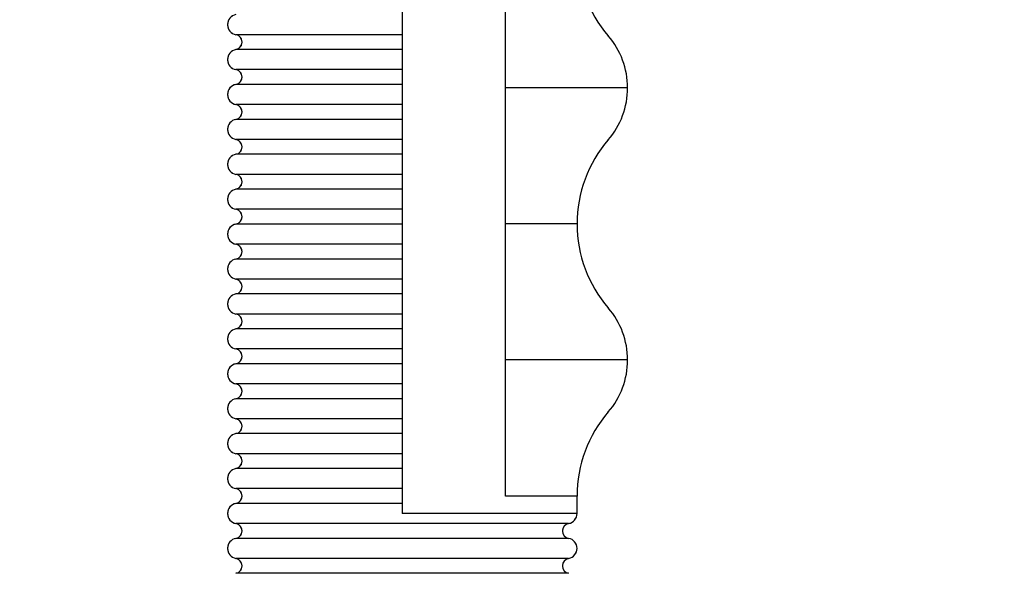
# Model space of a CAD drawing. Header units: inches. Extents: x 0.1 to 16.9, y 0.1 to 10.9.
# Tile 216 of 235: x 7.526 to 7.751, y 3.303 to 3.43. Entities that reach past the tile are written whole.
import ezdxf

# ---------------------------------------------------------------- set-up
doc = ezdxf.new("R2010")
doc.units = ezdxf.units.IN
doc.header["$MEASUREMENT"] = 0
doc.linetypes.add('PHANTOM', pattern=[0.49999999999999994, 0.25, -0.05, 0.05, -0.05, 0.05, -0.05])
doc.layers.add('FORMAT', color=7, linetype='Continuous')
doc.styles.add('SLDTEXTSTYLE0', font='TXT', dxfattribs={"width": 0.75})
doc.dimstyles.new('SLDDIMSTYLE5', dxfattribs={"dimtxt": 0.125, "dimasz": 0.13, "dimexe": 0, "dimexo": 0.0625, "dimgap": 0.03125, "dimtad": 0, "dimtih": 1, "dimtoh": 1, "dimlfac": 15, "dimrnd": 1e-09, "dimzin": 4, "dimdsep": 46, "dimtxsty": 'SLDTEXTSTYLE0', "dimsah": 1, "dimcen": 0.09, "dimadec": 0, "dimazin": 1, "dimtfac": 1, "dimtmove": 0, "dimatfit": 0, "dimfxl": 0, "dimfrac": 2, "dimtolj": 1, "dimtzin": 12, "dimarcsym": 0})
doc.dimstyles.new('SLDDIMSTYLE6', dxfattribs={"dimtxt": 0.125, "dimasz": 0.13, "dimexe": 0, "dimexo": 0.0625, "dimgap": 0.03125, "dimtad": 0, "dimtih": 1, "dimtoh": 1, "dimdec": 0, "dimlfac": 15, "dimrnd": 1e-09, "dimzin": 12, "dimdsep": 46, "dimtxsty": 'SLDTEXTSTYLE0', "dimsah": 1, "dimcen": 0.09, "dimadec": 0, "dimazin": 3, "dimtfac": 1, "dimtdec": 3, "dimtofl": 0, "dimtmove": 0, "dimatfit": 3, "dimfxl": 0, "dimfrac": 2, "dimtolj": 1, "dimtzin": 12, "dimarcsym": 0})

# ---------------------------------------------------------------- blocks, each defined once
blk = doc.blocks.new('_D_21')
at = {"layer": 'FORMAT'}
for p, q in [((7.424901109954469, 4.15645176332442), (7.38681517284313, 4.15645176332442)), ((7.38681517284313, 4.15645176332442), (7.38681517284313, 3.958014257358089)), ((7.748165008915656, 4.15645176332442), (7.786250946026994, 4.15645176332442)), ((7.786250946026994, 4.15645176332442), (7.786250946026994, 3.958014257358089)), ((6.396999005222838, 3.976417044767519), (6.146999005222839, 3.976417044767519)), ((6.596999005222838, 3.976417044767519), (7.305282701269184, 3.976417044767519)), ((7.38681517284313, 3.958014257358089), (7.424901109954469, 3.958014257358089)), ((7.786250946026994, 3.958014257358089), (7.748165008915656, 3.958014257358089))]:
    blk.add_line(p, q, dxfattribs=at)
for points in [[(6.396999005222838, 3.976417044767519), (6.266999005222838, 3.996417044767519), (6.266999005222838, 3.956417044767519)], [(6.596999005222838, 3.976417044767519), (6.726999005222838, 3.956417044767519), (6.726999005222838, 3.996417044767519)]]:
    blk.add_solid(points, dxfattribs=at)
at = {"layer": 'FORMAT', "char_height": 0.125, "attachment_point": 1, "style": 'SLDTEXTSTYLE0'}
for s, insert in [('76.2', (7.424901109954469, 4.119147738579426)), ('%%c', (7.33064329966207, 3.93212516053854)), ('3.00', (7.519158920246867, 3.93212516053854))]:
    blk.add_mtext(s, dxfattribs=dict(at, insert=insert))
blk = doc.blocks.new('_D_22')
at = {"layer": 'FORMAT'}
for p, q in [((9.091028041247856, 9.137113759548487), (4.715359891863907, 9.137113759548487)), ((4.840359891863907, 9.137113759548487), (4.840359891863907, 7.143798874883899)), ((4.655637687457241, 7.118408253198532), (4.617551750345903, 7.118408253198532)), ((4.617551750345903, 7.118408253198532), (4.617551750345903, 6.919970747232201)), ((5.025082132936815, 7.118408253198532), (5.063168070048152, 7.118408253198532)), ((5.063168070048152, 7.118408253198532), (5.063168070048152, 6.919970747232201)), ((4.617551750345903, 6.919970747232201), (4.655637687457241, 6.919970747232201)), ((5.063168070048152, 6.919970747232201), (5.025082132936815, 6.919970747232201)), ((4.840359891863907, 2.973790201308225), (4.840359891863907, 6.73294819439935)), ((7.471999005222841, 2.973790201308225), (4.715359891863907, 2.973790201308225))]:
    blk.add_line(p, q, dxfattribs=at)
for points in [[(4.840359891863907, 9.137113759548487), (4.820359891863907, 9.007113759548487), (4.860359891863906, 9.007113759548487)], [(4.840359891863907, 2.973790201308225), (4.860359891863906, 3.103790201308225), (4.820359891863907, 3.103790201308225)]]:
    blk.add_solid(points, dxfattribs=at)
at = {"layer": 'FORMAT', "char_height": 0.125, "attachment_point": 1, "style": 'SLDTEXTSTYLE0'}
for s, insert in [('2348', (4.655637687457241, 7.081104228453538)), ('92', (4.747998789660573, 6.894081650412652))]:
    blk.add_mtext(s, dxfattribs=dict(at, insert=insert))

msp = doc.modelspace()

# ---------------------------------------------------------------- linework, layer by layer
at = {"color": 7, "linetype": 'Continuous', "lineweight": 25}
for p, q in [((7.637197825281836, 3.41462558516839), (7.637197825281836, 3.445802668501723)), ((7.61359900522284, 3.43709433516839), (7.61359900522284, 3.42909433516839)), ((7.61359900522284, 3.42909433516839), (7.61359900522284, 3.42109433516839)), ((7.61359900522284, 3.426799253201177), (7.57551157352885, 3.426799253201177)), ((7.61359900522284, 3.423389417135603), (7.57551157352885, 3.423389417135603)), ((7.61359900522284, 3.42109433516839), (7.61359900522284, 3.41309433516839)), ((7.61359900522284, 3.418799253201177), (7.57551157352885, 3.418799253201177)), ((7.61359900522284, 3.415389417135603), (7.57551157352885, 3.415389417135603)), ((7.637197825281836, 3.383448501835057), (7.637197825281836, 3.41462558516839)), ((7.65561498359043, 3.41462558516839), (7.637197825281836, 3.41462558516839)), ((7.665182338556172, 3.41462558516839), (7.65561498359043, 3.41462558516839)), ((7.61359900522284, 3.41309433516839), (7.61359900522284, 3.40509433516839)), ((7.61359900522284, 3.410799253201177), (7.57551157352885, 3.410799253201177)), ((7.61359900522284, 3.407389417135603), (7.57551157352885, 3.407389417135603)), ((7.61359900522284, 3.40509433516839), (7.61359900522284, 3.39709433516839)), ((7.61359900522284, 3.402799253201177), (7.57551157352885, 3.402799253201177)), ((7.61359900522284, 3.399389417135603), (7.57551157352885, 3.399389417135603)), ((7.61359900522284, 3.39709433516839), (7.61359900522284, 3.38909433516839)), ((7.61359900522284, 3.394799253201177), (7.57551157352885, 3.394799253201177)), ((7.61359900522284, 3.391389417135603), (7.57551157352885, 3.391389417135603)), ((7.61359900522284, 3.38909433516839), (7.61359900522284, 3.38109433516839)), ((7.61359900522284, 3.386799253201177), (7.57551157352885, 3.386799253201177)), ((7.61359900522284, 3.383389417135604), (7.57551157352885, 3.383389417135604)), ((7.637197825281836, 3.352271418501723), (7.637197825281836, 3.383448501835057)), ((7.65359900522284, 3.383448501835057), (7.637197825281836, 3.383448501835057)), ((7.61359900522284, 3.38109433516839), (7.61359900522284, 3.37309433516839)), ((7.61359900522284, 3.378799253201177), (7.57551157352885, 3.378799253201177)), ((7.61359900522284, 3.375389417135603), (7.57551157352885, 3.375389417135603)), ((7.61359900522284, 3.37309433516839), (7.61359900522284, 3.36509433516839)), ((7.61359900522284, 3.370799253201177), (7.57551157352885, 3.370799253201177)), ((7.61359900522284, 3.367389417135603), (7.57551157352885, 3.367389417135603)), ((7.61359900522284, 3.36509433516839), (7.61359900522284, 3.35709433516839)), ((7.61359900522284, 3.362799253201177), (7.57551157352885, 3.362799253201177)), ((7.61359900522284, 3.359389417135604), (7.57551157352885, 3.359389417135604)), ((7.61359900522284, 3.35709433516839), (7.61359900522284, 3.34909433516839)), ((7.61359900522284, 3.354799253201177), (7.57551157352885, 3.354799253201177)), ((7.61359900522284, 3.351389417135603), (7.57551157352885, 3.351389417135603)), ((7.637197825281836, 3.32109433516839), (7.637197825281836, 3.352271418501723)), ((7.65561498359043, 3.352271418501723), (7.637197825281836, 3.352271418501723)), ((7.665182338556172, 3.352271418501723), (7.65561498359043, 3.352271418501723)), ((7.61359900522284, 3.34909433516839), (7.61359900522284, 3.34109433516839)), ((7.61359900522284, 3.346799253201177), (7.57551157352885, 3.346799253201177)), ((7.61359900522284, 3.343389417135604), (7.57551157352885, 3.343389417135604)), ((7.61359900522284, 3.34109433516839), (7.61359900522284, 3.33309433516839)), ((7.61359900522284, 3.338799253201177), (7.57551157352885, 3.338799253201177)), ((7.613599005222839, 3.335389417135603), (7.57551157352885, 3.335389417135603)), ((7.61359900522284, 3.33309433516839), (7.613599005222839, 3.32509433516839)), ((7.613599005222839, 3.330799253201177), (7.57551157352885, 3.330799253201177)), ((7.613599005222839, 3.327389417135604), (7.57551157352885, 3.327389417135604)), ((7.613599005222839, 3.32509433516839), (7.613599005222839, 3.31709433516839)), ((7.613599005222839, 3.322799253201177), (7.57551157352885, 3.322799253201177)), ((7.65359900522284, 3.32109433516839), (7.637197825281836, 3.32109433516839)), ((7.65359900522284, 3.31709433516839), (7.65359900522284, 3.32109433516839)), ((7.613599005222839, 3.319389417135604), (7.57551157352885, 3.319389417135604)), ((7.653599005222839, 3.31709433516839), (7.613599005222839, 3.31709433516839)), ((7.613599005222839, 3.314799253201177), (7.57551157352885, 3.314799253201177)), ((7.651686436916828, 3.314799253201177), (7.613599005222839, 3.314799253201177)), ((7.613599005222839, 3.311389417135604), (7.57551157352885, 3.311389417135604)), ((7.651686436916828, 3.311389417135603), (7.613599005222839, 3.311389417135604)), ((7.613599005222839, 3.306799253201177), (7.57551157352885, 3.306799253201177)), ((7.651686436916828, 3.306799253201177), (7.613599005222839, 3.306799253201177)), ((7.613599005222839, 3.303389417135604), (7.57551157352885, 3.303389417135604)), ((7.651686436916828, 3.303389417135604), (7.613599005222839, 3.303389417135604))]:
    msp.add_line(p, q, dxfattribs=at)
at = {"color": 7, "linetype": 'PHANTOM', "lineweight": 18}
for p, q in [((7.637197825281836, 3.41462558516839), (7.637197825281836, 3.445802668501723)), ((7.637197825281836, 3.41462558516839), (7.637197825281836, 3.445802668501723)), ((7.637197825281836, 3.41462558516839), (7.637197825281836, 3.445802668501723)), ((7.61359900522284, 3.43709433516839), (7.61359900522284, 3.42909433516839)), ((7.61359900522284, 3.43709433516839), (7.61359900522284, 3.42909433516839)), ((7.61359900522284, 3.43709433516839), (7.61359900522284, 3.42909433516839)), ((7.61359900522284, 3.42909433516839), (7.61359900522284, 3.42109433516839)), ((7.61359900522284, 3.42909433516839), (7.61359900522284, 3.42109433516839)), ((7.61359900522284, 3.42909433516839), (7.61359900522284, 3.42109433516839)), ((7.61359900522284, 3.426799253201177), (7.57551157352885, 3.426799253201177)), ((7.61359900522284, 3.426799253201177), (7.57551157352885, 3.426799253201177)), ((7.61359900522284, 3.426799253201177), (7.57551157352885, 3.426799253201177)), ((7.61359900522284, 3.423389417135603), (7.57551157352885, 3.423389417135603)), ((7.61359900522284, 3.423389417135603), (7.57551157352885, 3.423389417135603)), ((7.61359900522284, 3.423389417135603), (7.57551157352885, 3.423389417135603)), ((7.61359900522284, 3.42109433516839), (7.61359900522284, 3.41309433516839)), ((7.61359900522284, 3.42109433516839), (7.61359900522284, 3.41309433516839)), ((7.61359900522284, 3.42109433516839), (7.61359900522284, 3.41309433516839)), ((7.61359900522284, 3.418799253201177), (7.57551157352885, 3.418799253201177)), ((7.61359900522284, 3.418799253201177), (7.57551157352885, 3.418799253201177)), ((7.61359900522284, 3.418799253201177), (7.57551157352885, 3.418799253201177)), ((7.61359900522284, 3.415389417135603), (7.57551157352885, 3.415389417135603)), ((7.61359900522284, 3.415389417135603), (7.57551157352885, 3.415389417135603)), ((7.61359900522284, 3.415389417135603), (7.57551157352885, 3.415389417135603)), ((7.637197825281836, 3.383448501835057), (7.637197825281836, 3.41462558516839)), ((7.65561498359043, 3.41462558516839), (7.637197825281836, 3.41462558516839)), ((7.637197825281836, 3.383448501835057), (7.637197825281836, 3.41462558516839)), ((7.65561498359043, 3.41462558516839), (7.637197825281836, 3.41462558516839)), ((7.637197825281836, 3.383448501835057), (7.637197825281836, 3.41462558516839)), ((7.65561498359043, 3.41462558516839), (7.637197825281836, 3.41462558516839)), ((7.665182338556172, 3.41462558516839), (7.65561498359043, 3.41462558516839)), ((7.665182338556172, 3.41462558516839), (7.65561498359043, 3.41462558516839)), ((7.665182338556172, 3.41462558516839), (7.65561498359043, 3.41462558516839)), ((7.61359900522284, 3.41309433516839), (7.61359900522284, 3.40509433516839)), ((7.61359900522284, 3.41309433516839), (7.61359900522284, 3.40509433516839)), ((7.61359900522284, 3.41309433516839), (7.61359900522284, 3.40509433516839)), ((7.61359900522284, 3.410799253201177), (7.57551157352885, 3.410799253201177)), ((7.61359900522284, 3.410799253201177), (7.57551157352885, 3.410799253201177)), ((7.61359900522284, 3.410799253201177), (7.57551157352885, 3.410799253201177)), ((7.61359900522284, 3.407389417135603), (7.57551157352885, 3.407389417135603)), ((7.61359900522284, 3.407389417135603), (7.57551157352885, 3.407389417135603)), ((7.61359900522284, 3.407389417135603), (7.57551157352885, 3.407389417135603)), ((7.61359900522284, 3.40509433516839), (7.61359900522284, 3.39709433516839)), ((7.61359900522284, 3.40509433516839), (7.61359900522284, 3.39709433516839)), ((7.61359900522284, 3.40509433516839), (7.61359900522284, 3.39709433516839)), ((7.61359900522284, 3.402799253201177), (7.57551157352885, 3.402799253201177)), ((7.61359900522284, 3.402799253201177), (7.57551157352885, 3.402799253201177)), ((7.61359900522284, 3.402799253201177), (7.57551157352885, 3.402799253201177)), ((7.61359900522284, 3.399389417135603), (7.57551157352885, 3.399389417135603)), ((7.61359900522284, 3.399389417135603), (7.57551157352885, 3.399389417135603)), ((7.61359900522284, 3.399389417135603), (7.57551157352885, 3.399389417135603)), ((7.61359900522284, 3.39709433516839), (7.61359900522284, 3.38909433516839)), ((7.61359900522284, 3.39709433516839), (7.61359900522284, 3.38909433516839)), ((7.61359900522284, 3.39709433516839), (7.61359900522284, 3.38909433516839)), ((7.61359900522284, 3.394799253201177), (7.57551157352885, 3.394799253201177)), ((7.61359900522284, 3.394799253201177), (7.57551157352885, 3.394799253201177)), ((7.61359900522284, 3.394799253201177), (7.57551157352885, 3.394799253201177)), ((7.61359900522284, 3.391389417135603), (7.57551157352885, 3.391389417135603)), ((7.61359900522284, 3.391389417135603), (7.57551157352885, 3.391389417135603)), ((7.61359900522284, 3.391389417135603), (7.57551157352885, 3.391389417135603)), ((7.61359900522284, 3.38909433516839), (7.61359900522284, 3.38109433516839)), ((7.61359900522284, 3.38909433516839), (7.61359900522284, 3.38109433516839)), ((7.61359900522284, 3.38909433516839), (7.61359900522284, 3.38109433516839)), ((7.61359900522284, 3.386799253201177), (7.57551157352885, 3.386799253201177)), ((7.61359900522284, 3.386799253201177), (7.57551157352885, 3.386799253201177)), ((7.61359900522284, 3.386799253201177), (7.57551157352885, 3.386799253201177)), ((7.61359900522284, 3.383389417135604), (7.57551157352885, 3.383389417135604)), ((7.61359900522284, 3.383389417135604), (7.57551157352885, 3.383389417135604)), ((7.61359900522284, 3.383389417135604), (7.57551157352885, 3.383389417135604)), ((7.637197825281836, 3.352271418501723), (7.637197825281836, 3.383448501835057)), ((7.65359900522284, 3.383448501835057), (7.637197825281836, 3.383448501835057)), ((7.637197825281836, 3.352271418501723), (7.637197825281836, 3.383448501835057)), ((7.65359900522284, 3.383448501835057), (7.637197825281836, 3.383448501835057)), ((7.637197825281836, 3.352271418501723), (7.637197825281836, 3.383448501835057)), ((7.65359900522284, 3.383448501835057), (7.637197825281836, 3.383448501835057)), ((7.61359900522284, 3.38109433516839), (7.61359900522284, 3.37309433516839)), ((7.61359900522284, 3.38109433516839), (7.61359900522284, 3.37309433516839)), ((7.61359900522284, 3.38109433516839), (7.61359900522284, 3.37309433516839)), ((7.61359900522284, 3.378799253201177), (7.57551157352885, 3.378799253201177)), ((7.61359900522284, 3.378799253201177), (7.57551157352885, 3.378799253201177)), ((7.61359900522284, 3.378799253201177), (7.57551157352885, 3.378799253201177)), ((7.61359900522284, 3.375389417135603), (7.57551157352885, 3.375389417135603)), ((7.61359900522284, 3.375389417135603), (7.57551157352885, 3.375389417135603)), ((7.61359900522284, 3.375389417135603), (7.57551157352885, 3.375389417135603)), ((7.61359900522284, 3.37309433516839), (7.61359900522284, 3.36509433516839)), ((7.61359900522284, 3.37309433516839), (7.61359900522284, 3.36509433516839)), ((7.61359900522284, 3.37309433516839), (7.61359900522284, 3.36509433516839)), ((7.61359900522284, 3.370799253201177), (7.57551157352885, 3.370799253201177)), ((7.61359900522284, 3.370799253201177), (7.57551157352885, 3.370799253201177)), ((7.61359900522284, 3.370799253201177), (7.57551157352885, 3.370799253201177)), ((7.61359900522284, 3.367389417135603), (7.57551157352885, 3.367389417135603)), ((7.61359900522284, 3.367389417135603), (7.57551157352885, 3.367389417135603)), ((7.61359900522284, 3.367389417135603), (7.57551157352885, 3.367389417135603)), ((7.61359900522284, 3.36509433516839), (7.61359900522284, 3.35709433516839)), ((7.61359900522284, 3.36509433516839), (7.61359900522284, 3.35709433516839)), ((7.61359900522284, 3.36509433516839), (7.61359900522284, 3.35709433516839)), ((7.61359900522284, 3.362799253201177), (7.57551157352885, 3.362799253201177)), ((7.61359900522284, 3.362799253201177), (7.57551157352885, 3.362799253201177)), ((7.61359900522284, 3.362799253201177), (7.57551157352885, 3.362799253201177)), ((7.61359900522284, 3.359389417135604), (7.57551157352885, 3.359389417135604)), ((7.61359900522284, 3.359389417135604), (7.57551157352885, 3.359389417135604)), ((7.61359900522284, 3.359389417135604), (7.57551157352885, 3.359389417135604)), ((7.61359900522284, 3.35709433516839), (7.61359900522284, 3.34909433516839)), ((7.61359900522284, 3.35709433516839), (7.61359900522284, 3.34909433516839)), ((7.61359900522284, 3.35709433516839), (7.61359900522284, 3.34909433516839)), ((7.61359900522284, 3.354799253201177), (7.57551157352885, 3.354799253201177)), ((7.61359900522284, 3.354799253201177), (7.57551157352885, 3.354799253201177)), ((7.61359900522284, 3.354799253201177), (7.57551157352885, 3.354799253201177)), ((7.61359900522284, 3.351389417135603), (7.57551157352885, 3.351389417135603)), ((7.61359900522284, 3.351389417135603), (7.57551157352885, 3.351389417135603)), ((7.61359900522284, 3.351389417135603), (7.57551157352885, 3.351389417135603)), ((7.637197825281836, 3.32109433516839), (7.637197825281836, 3.352271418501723)), ((7.65561498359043, 3.352271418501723), (7.637197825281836, 3.352271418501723)), ((7.637197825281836, 3.32109433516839), (7.637197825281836, 3.352271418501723)), ((7.65561498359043, 3.352271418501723), (7.637197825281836, 3.352271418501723)), ((7.637197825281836, 3.32109433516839), (7.637197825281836, 3.352271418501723)), ((7.65561498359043, 3.352271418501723), (7.637197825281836, 3.352271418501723)), ((7.665182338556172, 3.352271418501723), (7.65561498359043, 3.352271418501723)), ((7.665182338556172, 3.352271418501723), (7.65561498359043, 3.352271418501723)), ((7.665182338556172, 3.352271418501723), (7.65561498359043, 3.352271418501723)), ((7.61359900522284, 3.34909433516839), (7.61359900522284, 3.34109433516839)), ((7.61359900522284, 3.34909433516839), (7.61359900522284, 3.34109433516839)), ((7.61359900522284, 3.34909433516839), (7.61359900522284, 3.34109433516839)), ((7.61359900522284, 3.346799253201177), (7.57551157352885, 3.346799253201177)), ((7.61359900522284, 3.346799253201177), (7.57551157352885, 3.346799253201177)), ((7.61359900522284, 3.346799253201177), (7.57551157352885, 3.346799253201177)), ((7.61359900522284, 3.343389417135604), (7.57551157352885, 3.343389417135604)), ((7.61359900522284, 3.343389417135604), (7.57551157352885, 3.343389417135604)), ((7.61359900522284, 3.343389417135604), (7.57551157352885, 3.343389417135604)), ((7.61359900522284, 3.34109433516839), (7.61359900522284, 3.33309433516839)), ((7.61359900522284, 3.34109433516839), (7.61359900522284, 3.33309433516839)), ((7.61359900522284, 3.34109433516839), (7.61359900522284, 3.33309433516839)), ((7.61359900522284, 3.338799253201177), (7.57551157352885, 3.338799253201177)), ((7.61359900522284, 3.338799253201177), (7.57551157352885, 3.338799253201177)), ((7.61359900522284, 3.338799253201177), (7.57551157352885, 3.338799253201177)), ((7.613599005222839, 3.335389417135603), (7.57551157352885, 3.335389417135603)), ((7.613599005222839, 3.335389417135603), (7.57551157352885, 3.335389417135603)), ((7.613599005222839, 3.335389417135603), (7.57551157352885, 3.335389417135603)), ((7.61359900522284, 3.33309433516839), (7.61359900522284, 3.32509433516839)), ((7.61359900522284, 3.33309433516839), (7.61359900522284, 3.32509433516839)), ((7.61359900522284, 3.33309433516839), (7.61359900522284, 3.32509433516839)), ((7.613599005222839, 3.330799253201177), (7.57551157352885, 3.330799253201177)), ((7.613599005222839, 3.330799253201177), (7.57551157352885, 3.330799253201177)), ((7.613599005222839, 3.330799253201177), (7.57551157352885, 3.330799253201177)), ((7.61359900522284, 3.327389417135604), (7.575511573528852, 3.327389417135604)), ((7.61359900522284, 3.327389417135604), (7.575511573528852, 3.327389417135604)), ((7.61359900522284, 3.327389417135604), (7.575511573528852, 3.327389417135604)), ((7.61359900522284, 3.32509433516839), (7.613599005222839, 3.31709433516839)), ((7.61359900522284, 3.32509433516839), (7.613599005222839, 3.31709433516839)), ((7.61359900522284, 3.32509433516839), (7.613599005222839, 3.31709433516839)), ((7.613599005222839, 3.322799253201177), (7.57551157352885, 3.322799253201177)), ((7.613599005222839, 3.322799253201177), (7.57551157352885, 3.322799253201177)), ((7.613599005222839, 3.322799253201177), (7.57551157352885, 3.322799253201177)), ((7.65359900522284, 3.32109433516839), (7.637197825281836, 3.32109433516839)), ((7.65359900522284, 3.32109433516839), (7.637197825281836, 3.32109433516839)), ((7.65359900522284, 3.32109433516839), (7.637197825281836, 3.32109433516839)), ((7.65359900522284, 3.31709433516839), (7.65359900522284, 3.32109433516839)), ((7.65359900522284, 3.31709433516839), (7.65359900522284, 3.32109433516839)), ((7.65359900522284, 3.31709433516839), (7.65359900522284, 3.32109433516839)), ((7.613599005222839, 3.319389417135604), (7.57551157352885, 3.319389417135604)), ((7.613599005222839, 3.319389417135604), (7.57551157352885, 3.319389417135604)), ((7.613599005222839, 3.319389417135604), (7.57551157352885, 3.319389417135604)), ((7.653599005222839, 3.31709433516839), (7.613599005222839, 3.31709433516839)), ((7.653599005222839, 3.31709433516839), (7.613599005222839, 3.31709433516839)), ((7.653599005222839, 3.31709433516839), (7.613599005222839, 3.31709433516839)), ((7.613599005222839, 3.314799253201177), (7.57551157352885, 3.314799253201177)), ((7.613599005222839, 3.314799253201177), (7.57551157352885, 3.314799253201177)), ((7.613599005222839, 3.314799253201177), (7.57551157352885, 3.314799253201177)), ((7.651686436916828, 3.314799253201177), (7.613599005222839, 3.314799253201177)), ((7.651686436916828, 3.314799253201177), (7.613599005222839, 3.314799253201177)), ((7.651686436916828, 3.314799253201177), (7.613599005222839, 3.314799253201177)), ((7.613599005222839, 3.311389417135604), (7.57551157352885, 3.311389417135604)), ((7.613599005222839, 3.311389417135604), (7.57551157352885, 3.311389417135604)), ((7.613599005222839, 3.311389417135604), (7.57551157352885, 3.311389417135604)), ((7.651686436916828, 3.311389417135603), (7.613599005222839, 3.311389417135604)), ((7.651686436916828, 3.311389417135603), (7.613599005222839, 3.311389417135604)), ((7.651686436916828, 3.311389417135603), (7.613599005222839, 3.311389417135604)), ((7.613599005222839, 3.306799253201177), (7.57551157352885, 3.306799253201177)), ((7.613599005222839, 3.306799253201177), (7.57551157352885, 3.306799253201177)), ((7.613599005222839, 3.306799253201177), (7.57551157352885, 3.306799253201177)), ((7.651686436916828, 3.306799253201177), (7.613599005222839, 3.306799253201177)), ((7.651686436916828, 3.306799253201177), (7.613599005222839, 3.306799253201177)), ((7.651686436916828, 3.306799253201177), (7.613599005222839, 3.306799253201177)), ((7.613599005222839, 3.303389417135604), (7.57551157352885, 3.303389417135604)), ((7.613599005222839, 3.303389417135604), (7.57551157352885, 3.303389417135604)), ((7.613599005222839, 3.303389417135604), (7.57551157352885, 3.303389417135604)), ((7.651686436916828, 3.303389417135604), (7.613599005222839, 3.303389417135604)), ((7.651686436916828, 3.303389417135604), (7.613599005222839, 3.303389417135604)), ((7.651686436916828, 3.303389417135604), (7.613599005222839, 3.303389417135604))]:
    msp.add_line(p, q, dxfattribs=at)
at = {"color": 7, "linetype": 'Continuous', "lineweight": 25}
for centre, radius, start, end in [((7.683097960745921, 3.445802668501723), 0.02949895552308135, 180, 220.7634441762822), ((7.575932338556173, 3.42909433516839), 0.002333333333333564, 100.3888578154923, 259.6111421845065), ((7.57519900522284, 3.42509433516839), 0.001733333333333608, 280.3888578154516, 79.61114218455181), ((7.646932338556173, 3.41462558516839), 0.01825000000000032, 0, 40.76344417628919), ((7.575932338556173, 3.42109433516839), 0.002333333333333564, 100.3888578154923, 259.6111421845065), ((7.57519900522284, 3.41709433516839), 0.001733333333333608, 280.388857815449, 79.61114218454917), ((7.575932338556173, 3.41309433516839), 0.002333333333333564, 100.3888578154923, 259.6111421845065), ((7.646932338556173, 3.41462558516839), 0.01824999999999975, 319.2365558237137, 0), ((7.57519900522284, 3.40909433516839), 0.001733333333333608, 280.3888578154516, 79.61114218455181), ((7.575932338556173, 3.40509433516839), 0.002333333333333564, 100.3888578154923, 259.6111421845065), ((7.57519900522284, 3.40109433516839), 0.001733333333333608, 280.388857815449, 79.61114218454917), ((7.683097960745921, 3.383448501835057), 0.02949895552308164, 139.2365558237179, 180), ((7.575932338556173, 3.39709433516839), 0.002333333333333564, 100.3888578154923, 259.6111421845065), ((7.57519900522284, 3.39309433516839), 0.001733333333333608, 280.388857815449, 79.61114218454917), ((7.575932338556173, 3.38909433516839), 0.002333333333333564, 100.3888578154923, 259.6111421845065), ((7.57519900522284, 3.38509433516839), 0.001733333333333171, 280.3888578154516, 79.61114218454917), ((7.575932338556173, 3.38109433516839), 0.002333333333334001, 100.3888578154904, 259.6111421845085), ((7.683097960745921, 3.383448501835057), 0.02949895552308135, 180, 220.7634441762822), ((7.57519900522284, 3.37709433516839), 0.001733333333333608, 280.388857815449, 79.61114218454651), ((7.575932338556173, 3.37309433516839), 0.002333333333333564, 100.3888578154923, 259.6111421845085), ((7.57519900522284, 3.36909433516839), 0.001733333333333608, 280.388857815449, 79.61114218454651), ((7.575932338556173, 3.36509433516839), 0.002333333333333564, 100.3888578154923, 259.6111421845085), ((7.57519900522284, 3.36109433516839), 0.001733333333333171, 280.3888578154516, 79.61114218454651), ((7.646932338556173, 3.352271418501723), 0.01825000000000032, 0, 40.76344417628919), ((7.575932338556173, 3.35709433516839), 0.002333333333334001, 100.3888578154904, 259.6111421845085), ((7.575199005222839, 3.35309433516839), 0.001733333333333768, 280.3888578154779, 79.61114218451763), ((7.575932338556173, 3.34909433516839), 0.002333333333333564, 100.3888578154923, 259.6111421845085), ((7.646932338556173, 3.352271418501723), 0.01825000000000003, 319.2365558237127, 0), ((7.575199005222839, 3.34509433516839), 0.001733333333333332, 280.3888578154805, 79.61114218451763), ((7.575932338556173, 3.34109433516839), 0.002333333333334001, 100.3888578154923, 259.6111421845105), ((7.683097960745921, 3.32109433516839), 0.02949895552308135, 139.2365558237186, 180), ((7.575199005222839, 3.33709433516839), 0.001733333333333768, 280.3888578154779, 79.61114218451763), ((7.575932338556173, 3.33309433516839), 0.002333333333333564, 100.3888578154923, 259.6111421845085), ((7.575199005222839, 3.32909433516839), 0.001733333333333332, 280.3888578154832, 79.61114218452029), ((7.575932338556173, 3.32509433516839), 0.002333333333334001, 100.3888578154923, 259.6111421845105), ((7.575199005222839, 3.32109433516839), 0.001733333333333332, 280.3888578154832, 79.61114218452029), ((7.575932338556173, 3.31709433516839), 0.002333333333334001, 100.3888578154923, 259.6111421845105), ((7.651265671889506, 3.31709433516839), 0.00233333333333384, 280.3888578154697, 0), ((7.575199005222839, 3.31309433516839), 0.001733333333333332, 280.3888578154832, 79.61114218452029), ((7.651999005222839, 3.31309433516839), 0.001733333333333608, 100.3888578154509, 259.6111421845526), ((7.575932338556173, 3.30909433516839), 0.002333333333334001, 100.3888578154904, 259.6111421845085), ((7.651265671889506, 3.30909433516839), 0.002333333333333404, 280.3888578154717, 79.61114218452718), ((7.575199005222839, 3.305094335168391), 0.001733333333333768, 280.3888578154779, 79.61114218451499), ((7.651999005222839, 3.305094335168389), 0.001733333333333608, 100.3888578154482, 259.6111421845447)]:
    msp.add_arc(centre, radius, start, end, dxfattribs=at)
at = {"color": 7, "linetype": 'PHANTOM', "lineweight": 18}
for centre, radius, start, end in [((7.683097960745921, 3.445802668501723), 0.02949895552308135, 180, 220.7634441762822), ((7.683097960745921, 3.445802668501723), 0.02949895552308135, 180, 220.7634441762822), ((7.683097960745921, 3.445802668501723), 0.02949895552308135, 180, 220.7634441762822), ((7.575932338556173, 3.42909433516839), 0.002333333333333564, 100.3888578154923, 259.6111421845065), ((7.575932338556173, 3.42909433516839), 0.002333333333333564, 100.3888578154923, 259.6111421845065), ((7.575932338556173, 3.42909433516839), 0.002333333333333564, 100.3888578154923, 259.6111421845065), ((7.57519900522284, 3.42509433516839), 0.001733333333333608, 280.3888578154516, 79.61114218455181), ((7.57519900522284, 3.42509433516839), 0.001733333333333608, 280.3888578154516, 79.61114218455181), ((7.57519900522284, 3.42509433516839), 0.001733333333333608, 280.3888578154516, 79.61114218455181), ((7.646932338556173, 3.41462558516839), 0.01825000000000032, 1.394215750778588e-12, 40.76344417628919), ((7.646932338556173, 3.41462558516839), 0.01825000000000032, 1.394215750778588e-12, 40.76344417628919), ((7.646932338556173, 3.41462558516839), 0.01825000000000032, 1.394215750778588e-12, 40.76344417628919), ((7.575932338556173, 3.42109433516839), 0.002333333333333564, 100.3888578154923, 259.6111421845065), ((7.575932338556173, 3.42109433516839), 0.002333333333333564, 100.3888578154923, 259.6111421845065), ((7.575932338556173, 3.42109433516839), 0.002333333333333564, 100.3888578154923, 259.6111421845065), ((7.57519900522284, 3.41709433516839), 0.001733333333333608, 280.388857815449, 79.61114218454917), ((7.57519900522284, 3.41709433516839), 0.001733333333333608, 280.388857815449, 79.61114218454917), ((7.57519900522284, 3.41709433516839), 0.001733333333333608, 280.388857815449, 79.61114218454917), ((7.575932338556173, 3.41309433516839), 0.002333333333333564, 100.3888578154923, 259.6111421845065), ((7.575932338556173, 3.41309433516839), 0.002333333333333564, 100.3888578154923, 259.6111421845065), ((7.575932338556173, 3.41309433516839), 0.002333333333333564, 100.3888578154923, 259.6111421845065), ((7.646932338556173, 3.41462558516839), 0.01824999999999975, 319.2365558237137, 1.394215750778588e-12), ((7.646932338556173, 3.41462558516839), 0.01824999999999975, 319.2365558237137, 1.394215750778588e-12), ((7.646932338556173, 3.41462558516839), 0.01824999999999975, 319.2365558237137, 1.394215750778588e-12), ((7.57519900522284, 3.40909433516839), 0.001733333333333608, 280.3888578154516, 79.61114218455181), ((7.57519900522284, 3.40909433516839), 0.001733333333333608, 280.3888578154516, 79.61114218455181), ((7.57519900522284, 3.40909433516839), 0.001733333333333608, 280.3888578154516, 79.61114218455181), ((7.575932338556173, 3.40509433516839), 0.002333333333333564, 100.3888578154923, 259.6111421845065), ((7.575932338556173, 3.40509433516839), 0.002333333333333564, 100.3888578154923, 259.6111421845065), ((7.575932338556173, 3.40509433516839), 0.002333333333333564, 100.3888578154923, 259.6111421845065), ((7.57519900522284, 3.40109433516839), 0.001733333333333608, 280.388857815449, 79.61114218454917), ((7.57519900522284, 3.40109433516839), 0.001733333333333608, 280.388857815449, 79.61114218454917), ((7.57519900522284, 3.40109433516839), 0.001733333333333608, 280.388857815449, 79.61114218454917), ((7.683097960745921, 3.383448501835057), 0.02949895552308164, 139.2365558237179, 180), ((7.683097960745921, 3.383448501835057), 0.02949895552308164, 139.2365558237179, 180), ((7.683097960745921, 3.383448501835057), 0.02949895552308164, 139.2365558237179, 180), ((7.575932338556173, 3.39709433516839), 0.002333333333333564, 100.3888578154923, 259.6111421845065), ((7.575932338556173, 3.39709433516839), 0.002333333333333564, 100.3888578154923, 259.6111421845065), ((7.575932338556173, 3.39709433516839), 0.002333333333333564, 100.3888578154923, 259.6111421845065), ((7.57519900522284, 3.39309433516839), 0.001733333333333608, 280.388857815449, 79.61114218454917), ((7.57519900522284, 3.39309433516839), 0.001733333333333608, 280.388857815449, 79.61114218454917), ((7.57519900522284, 3.39309433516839), 0.001733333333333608, 280.388857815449, 79.61114218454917), ((7.575932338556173, 3.38909433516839), 0.002333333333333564, 100.3888578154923, 259.6111421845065), ((7.575932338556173, 3.38909433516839), 0.002333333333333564, 100.3888578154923, 259.6111421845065), ((7.575932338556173, 3.38909433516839), 0.002333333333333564, 100.3888578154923, 259.6111421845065), ((7.57519900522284, 3.38509433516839), 0.001733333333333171, 280.3888578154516, 79.61114218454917), ((7.57519900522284, 3.38509433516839), 0.001733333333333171, 280.3888578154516, 79.61114218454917), ((7.57519900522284, 3.38509433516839), 0.001733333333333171, 280.3888578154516, 79.61114218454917), ((7.575932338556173, 3.38109433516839), 0.002333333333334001, 100.3888578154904, 259.6111421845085), ((7.575932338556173, 3.38109433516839), 0.002333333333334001, 100.3888578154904, 259.6111421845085), ((7.575932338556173, 3.38109433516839), 0.002333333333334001, 100.3888578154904, 259.6111421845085), ((7.683097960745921, 3.383448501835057), 0.02949895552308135, 180, 220.7634441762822), ((7.683097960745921, 3.383448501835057), 0.02949895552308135, 180, 220.7634441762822), ((7.683097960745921, 3.383448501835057), 0.02949895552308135, 180, 220.7634441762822), ((7.57519900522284, 3.37709433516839), 0.001733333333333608, 280.388857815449, 79.61114218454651), ((7.57519900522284, 3.37709433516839), 0.001733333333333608, 280.388857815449, 79.61114218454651), ((7.57519900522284, 3.37709433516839), 0.001733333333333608, 280.388857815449, 79.61114218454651), ((7.575932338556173, 3.37309433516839), 0.002333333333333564, 100.3888578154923, 259.6111421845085), ((7.575932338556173, 3.37309433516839), 0.002333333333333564, 100.3888578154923, 259.6111421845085), ((7.575932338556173, 3.37309433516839), 0.002333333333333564, 100.3888578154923, 259.6111421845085), ((7.57519900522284, 3.36909433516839), 0.001733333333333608, 280.388857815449, 79.61114218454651), ((7.57519900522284, 3.36909433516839), 0.001733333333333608, 280.388857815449, 79.61114218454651), ((7.57519900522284, 3.36909433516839), 0.001733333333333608, 280.388857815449, 79.61114218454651), ((7.575932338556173, 3.36509433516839), 0.002333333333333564, 100.3888578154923, 259.6111421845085), ((7.575932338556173, 3.36509433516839), 0.002333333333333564, 100.3888578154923, 259.6111421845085), ((7.575932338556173, 3.36509433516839), 0.002333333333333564, 100.3888578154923, 259.6111421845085), ((7.57519900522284, 3.36109433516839), 0.001733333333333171, 280.3888578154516, 79.61114218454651), ((7.57519900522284, 3.36109433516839), 0.001733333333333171, 280.3888578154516, 79.61114218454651), ((7.57519900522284, 3.36109433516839), 0.001733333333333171, 280.3888578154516, 79.61114218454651), ((7.646932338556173, 3.352271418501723), 0.01825000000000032, 0, 40.76344417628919), ((7.646932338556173, 3.352271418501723), 0.01825000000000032, 0, 40.76344417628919), ((7.646932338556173, 3.352271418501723), 0.01825000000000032, 0, 40.76344417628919), ((7.575932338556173, 3.35709433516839), 0.002333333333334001, 100.3888578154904, 259.6111421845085), ((7.575932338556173, 3.35709433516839), 0.002333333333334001, 100.3888578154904, 259.6111421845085), ((7.575932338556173, 3.35709433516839), 0.002333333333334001, 100.3888578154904, 259.6111421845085), ((7.575199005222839, 3.35309433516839), 0.001733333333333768, 280.3888578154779, 79.61114218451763), ((7.575199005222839, 3.35309433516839), 0.001733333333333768, 280.3888578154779, 79.61114218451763), ((7.575199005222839, 3.35309433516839), 0.001733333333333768, 280.3888578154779, 79.61114218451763), ((7.575932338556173, 3.34909433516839), 0.002333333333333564, 100.3888578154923, 259.6111421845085), ((7.575932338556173, 3.34909433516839), 0.002333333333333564, 100.3888578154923, 259.6111421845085), ((7.575932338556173, 3.34909433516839), 0.002333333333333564, 100.3888578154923, 259.6111421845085), ((7.646932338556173, 3.352271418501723), 0.01825000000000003, 319.2365558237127, 0), ((7.646932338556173, 3.352271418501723), 0.01825000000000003, 319.2365558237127, 0), ((7.646932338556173, 3.352271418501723), 0.01825000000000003, 319.2365558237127, 0), ((7.575199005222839, 3.34509433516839), 0.001733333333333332, 280.3888578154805, 79.61114218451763), ((7.575199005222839, 3.34509433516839), 0.001733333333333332, 280.3888578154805, 79.61114218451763), ((7.575199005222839, 3.34509433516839), 0.001733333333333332, 280.3888578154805, 79.61114218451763), ((7.575932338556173, 3.34109433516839), 0.002333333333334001, 100.3888578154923, 259.6111421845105), ((7.575932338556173, 3.34109433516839), 0.002333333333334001, 100.3888578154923, 259.6111421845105), ((7.575932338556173, 3.34109433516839), 0.002333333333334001, 100.3888578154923, 259.6111421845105), ((7.683097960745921, 3.32109433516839), 0.02949895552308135, 139.2365558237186, 180), ((7.683097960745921, 3.32109433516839), 0.02949895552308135, 139.2365558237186, 180), ((7.683097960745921, 3.32109433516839), 0.02949895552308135, 139.2365558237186, 180), ((7.575199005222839, 3.33709433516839), 0.001733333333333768, 280.3888578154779, 79.61114218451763), ((7.575199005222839, 3.33709433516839), 0.001733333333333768, 280.3888578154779, 79.61114218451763), ((7.575199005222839, 3.33709433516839), 0.001733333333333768, 280.3888578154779, 79.61114218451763), ((7.575932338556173, 3.33309433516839), 0.002333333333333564, 100.3888578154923, 259.6111421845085), ((7.575932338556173, 3.33309433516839), 0.002333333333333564, 100.3888578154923, 259.6111421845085), ((7.575932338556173, 3.33309433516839), 0.002333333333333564, 100.3888578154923, 259.6111421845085), ((7.575199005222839, 3.32909433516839), 0.001733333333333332, 280.3888578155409, 79.61114218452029), ((7.575199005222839, 3.32909433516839), 0.001733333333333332, 280.3888578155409, 79.61114218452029), ((7.575199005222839, 3.32909433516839), 0.001733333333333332, 280.3888578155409, 79.61114218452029), ((7.575932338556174, 3.32509433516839), 0.002333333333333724, 100.3888578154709, 259.6111421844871), ((7.575932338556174, 3.32509433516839), 0.002333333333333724, 100.3888578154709, 259.6111421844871), ((7.575932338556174, 3.32509433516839), 0.002333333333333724, 100.3888578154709, 259.6111421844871), ((7.575199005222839, 3.32109433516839), 0.001733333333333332, 280.3888578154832, 79.61114218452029), ((7.575199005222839, 3.32109433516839), 0.001733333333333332, 280.3888578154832, 79.61114218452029), ((7.575199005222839, 3.32109433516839), 0.001733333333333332, 280.3888578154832, 79.61114218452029), ((7.575932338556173, 3.31709433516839), 0.002333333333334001, 100.3888578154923, 259.6111421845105), ((7.575932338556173, 3.31709433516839), 0.002333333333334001, 100.3888578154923, 259.6111421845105), ((7.575932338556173, 3.31709433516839), 0.002333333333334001, 100.3888578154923, 259.6111421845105), ((7.651265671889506, 3.31709433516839), 0.00233333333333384, 280.3888578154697, 0), ((7.651265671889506, 3.31709433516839), 0.00233333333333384, 280.3888578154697, 0), ((7.651265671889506, 3.31709433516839), 0.00233333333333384, 280.3888578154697, 0), ((7.575199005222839, 3.31309433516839), 0.001733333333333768, 280.3888578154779, 79.61114218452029), ((7.575199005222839, 3.31309433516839), 0.001733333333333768, 280.3888578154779, 79.61114218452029), ((7.575199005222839, 3.31309433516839), 0.001733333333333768, 280.3888578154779, 79.61114218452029), ((7.651999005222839, 3.31309433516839), 0.001733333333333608, 100.3888578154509, 259.6111421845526), ((7.651999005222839, 3.31309433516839), 0.001733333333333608, 100.3888578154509, 259.6111421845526), ((7.651999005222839, 3.31309433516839), 0.001733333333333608, 100.3888578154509, 259.6111421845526), ((7.575932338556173, 3.30909433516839), 0.002333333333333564, 100.3888578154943, 259.6111421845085), ((7.575932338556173, 3.30909433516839), 0.002333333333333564, 100.3888578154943, 259.6111421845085), ((7.575932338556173, 3.30909433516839), 0.002333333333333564, 100.3888578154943, 259.6111421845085), ((7.651265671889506, 3.30909433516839), 0.002333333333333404, 280.3888578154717, 79.61114218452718), ((7.651265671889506, 3.30909433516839), 0.002333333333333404, 280.3888578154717, 79.61114218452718), ((7.651265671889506, 3.30909433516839), 0.002333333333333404, 280.3888578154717, 79.61114218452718), ((7.575199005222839, 3.305094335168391), 0.001733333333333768, 280.3888578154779, 79.61114218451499), ((7.575199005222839, 3.305094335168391), 0.001733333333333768, 280.3888578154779, 79.61114218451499), ((7.575199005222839, 3.305094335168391), 0.001733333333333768, 280.3888578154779, 79.61114218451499), ((7.651999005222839, 3.305094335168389), 0.001733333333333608, 100.3888578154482, 259.6111421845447), ((7.651999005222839, 3.305094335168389), 0.001733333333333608, 100.3888578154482, 259.6111421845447), ((7.651999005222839, 3.305094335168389), 0.001733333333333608, 100.3888578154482, 259.6111421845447)]:
    msp.add_arc(centre, radius, start, end, dxfattribs=at)

# ---------------------------------------------------------------- dimensions: what is measured, and where the dimension line sits
at = {"layer": 'FORMAT'}
dim = msp.add_linear_dim(base=(4.840359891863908, 2.973790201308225), p1=(9.141028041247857, 9.137113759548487), p2=(7.52199900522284, 2.973790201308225), angle=90.0000000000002, dimstyle='SLDDIMSTYLE6', dxfattribs=at)
dim.commit()
dim.dimension.update_dxf_attribs({"geometry": '_D_22', "text_midpoint": (4.840359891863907, 6.938373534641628), "dimtype": 160})
dim = msp.add_linear_dim(base=(6.396999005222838, 3.97641704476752), p1=(6.596999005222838, 2.561290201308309), p2=(6.396999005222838, 2.561290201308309), text='%%c<>', dimstyle='SLDDIMSTYLE5', dxfattribs=at)
dim.commit()
dim.dimension.update_dxf_attribs({"geometry": '_D_21', "text_midpoint": (7.586533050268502, 3.97641704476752), "dimtype": 160})

doc.saveas('drawing.dxf')
